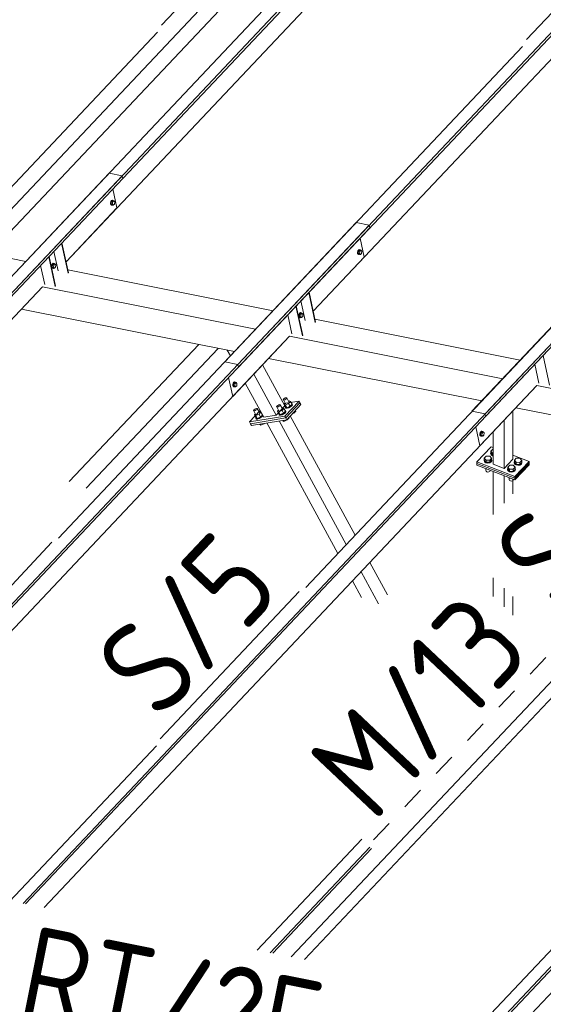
# Model space of a CAD drawing. Header units: millimetres. Extents: x -681 to 506, y -45 to 794.
# Tile 182 of 256: x -325 to -297, y 586 to 638. Entities that reach past the tile are written whole.
import ezdxf

# ---------------------------------------------------------------- set-up
doc = ezdxf.new("R2010")
doc.units = ezdxf.units.MM
doc.header["$LTSCALE"] = 0.6
doc.linetypes.add('XKITLINE00', pattern=[0])
doc.linetypes.add('XKITLINE02', pattern=[4, 2, -2])
for name, color, linetype, lineweight in [('Bolt', 7, 'Continuous', 0), ('Part', 2, 'Continuous', 0), ('PartMark', 3, 'Continuous', 0)]:
    doc.layers.add(name, color=color, linetype=linetype, lineweight=lineweight)
doc.styles.add('ISOCPEUR', font='ISOCPEUR.TTF')

msp = doc.modelspace()

# ---------------------------------------------------------------- linework, layer by layer
at = {"layer": 'Bolt', "color": 3, "linetype": 'XKITLINE00', "lineweight": 0}
for p, q in [((-320.022, 628.376), (-320.054, 628.325)), ((-320.03, 628.32), (-319.999, 628.371)), ((-319.963, 628.376), (-320.023, 628.312)), ((-319.984, 628.398), (-320.022, 628.376)), ((-319.999, 628.371), (-319.961, 628.393)), ((-319.984, 628.398), (-319.961, 628.393)), ((-319.963, 628.376), (-319.893, 628.362)), ((-319.961, 628.393), (-319.927, 628.38)), ((-319.953, 628.298), (-319.893, 628.362)), ((-319.927, 628.38), (-319.921, 628.367)), ((-319.893, 628.362), (-319.846, 628.312)), ((-320.054, 628.325), (-320.07, 628.258)), ((-320.07, 628.258), (-320.068, 628.193)), ((-320.068, 628.193), (-320.046, 628.149)), ((-320.047, 628.253), (-320.03, 628.32)), ((-320.044, 628.189), (-320.047, 628.253)), ((-320.046, 628.149), (-320.012, 628.136)), ((-320.023, 628.144), (-320.044, 628.189)), ((-320.023, 628.312), (-320.035, 628.199)), ((-320.035, 628.199), (-319.987, 628.148)), ((-320.035, 628.199), (-319.965, 628.185)), ((-320.023, 628.312), (-319.953, 628.298)), ((-319.989, 628.131), (-320.023, 628.144)), ((-320.012, 628.136), (-319.989, 628.131)), ((-319.966, 628.144), (-319.989, 628.131)), ((-319.987, 628.148), (-319.918, 628.135)), ((-319.965, 628.185), (-319.953, 628.298)), ((-319.918, 628.135), (-319.965, 628.185)), ((-319.858, 628.198), (-319.918, 628.135)), ((-319.846, 628.312), (-319.858, 628.198)), ((-307.014, 625.779), (-307.045, 625.728)), ((-307.022, 625.724), (-306.991, 625.775)), ((-306.955, 625.779), (-307.015, 625.716)), ((-306.976, 625.801), (-307.014, 625.779)), ((-306.991, 625.775), (-306.953, 625.797)), ((-306.976, 625.801), (-306.953, 625.797)), ((-306.955, 625.779), (-306.885, 625.765)), ((-306.953, 625.797), (-306.919, 625.784)), ((-306.945, 625.702), (-306.885, 625.765)), ((-306.919, 625.784), (-306.913, 625.771)), ((-306.885, 625.765), (-306.838, 625.715)), ((-307.045, 625.728), (-307.062, 625.661)), ((-307.062, 625.661), (-307.06, 625.597)), ((-307.06, 625.597), (-307.038, 625.552)), ((-307.039, 625.657), (-307.022, 625.724)), ((-307.036, 625.592), (-307.039, 625.657)), ((-307.038, 625.552), (-307.004, 625.539)), ((-307.015, 625.548), (-307.036, 625.592)), ((-307.015, 625.716), (-307.027, 625.602)), ((-307.027, 625.602), (-306.979, 625.552)), ((-307.027, 625.602), (-306.957, 625.588)), ((-307.015, 625.716), (-306.945, 625.702)), ((-306.981, 625.535), (-307.015, 625.548)), ((-307.004, 625.539), (-306.981, 625.535)), ((-306.958, 625.548), (-306.981, 625.535)), ((-306.979, 625.552), (-306.91, 625.538)), ((-306.957, 625.588), (-306.945, 625.702)), ((-306.91, 625.538), (-306.957, 625.588)), ((-306.85, 625.602), (-306.91, 625.538)), ((-306.838, 625.715), (-306.85, 625.602)), ((-323.153, 625.007), (-323.169, 624.94)), ((-323.169, 624.94), (-323.167, 624.875)), ((-323.167, 624.875), (-323.146, 624.831)), ((-323.121, 625.058), (-323.153, 625.007)), ((-323.146, 624.935), (-323.129, 625.002)), ((-323.144, 624.871), (-323.146, 624.935)), ((-323.146, 624.831), (-323.112, 624.818)), ((-323.122, 624.826), (-323.144, 624.871)), ((-323.122, 624.994), (-323.134, 624.881)), ((-323.134, 624.881), (-323.087, 624.83)), ((-323.134, 624.881), (-323.065, 624.867)), ((-323.129, 625.002), (-323.098, 625.053)), ((-323.062, 625.058), (-323.122, 624.994)), ((-323.122, 624.994), (-323.052, 624.98)), ((-323.088, 624.813), (-323.122, 624.826)), ((-323.084, 625.08), (-323.121, 625.058)), ((-323.112, 624.818), (-323.088, 624.813)), ((-323.098, 625.053), (-323.06, 625.075)), ((-323.065, 624.826), (-323.088, 624.813)), ((-323.087, 624.83), (-323.017, 624.817)), ((-323.084, 625.08), (-323.06, 625.075)), ((-323.065, 624.867), (-323.052, 624.98)), ((-323.017, 624.817), (-323.065, 624.867)), ((-323.062, 625.058), (-322.992, 625.044)), ((-323.06, 625.075), (-323.026, 625.062)), ((-323.052, 624.98), (-322.992, 625.044)), ((-323.026, 625.062), (-323.02, 625.049)), ((-322.957, 624.88), (-323.017, 624.817)), ((-322.992, 625.044), (-322.945, 624.994)), ((-322.945, 624.994), (-322.957, 624.88)), ((-310.145, 622.41), (-310.161, 622.343)), ((-310.161, 622.343), (-310.159, 622.279)), ((-310.159, 622.279), (-310.138, 622.234)), ((-310.113, 622.461), (-310.145, 622.41)), ((-310.138, 622.339), (-310.121, 622.406)), ((-310.135, 622.274), (-310.138, 622.339)), ((-310.138, 622.234), (-310.104, 622.221)), ((-310.114, 622.23), (-310.135, 622.274)), ((-310.114, 622.398), (-310.126, 622.284)), ((-310.126, 622.284), (-310.078, 622.234)), ((-310.126, 622.284), (-310.057, 622.27)), ((-310.121, 622.406), (-310.09, 622.457)), ((-310.054, 622.461), (-310.114, 622.398)), ((-310.114, 622.398), (-310.044, 622.384)), ((-310.08, 622.217), (-310.114, 622.23)), ((-310.075, 622.484), (-310.113, 622.461)), ((-310.104, 622.221), (-310.08, 622.217)), ((-310.09, 622.457), (-310.052, 622.479)), ((-310.057, 622.23), (-310.08, 622.217)), ((-310.078, 622.234), (-310.009, 622.22)), ((-310.075, 622.484), (-310.052, 622.479)), ((-310.057, 622.27), (-310.044, 622.384)), ((-310.009, 622.22), (-310.057, 622.27)), ((-310.054, 622.461), (-309.984, 622.447)), ((-310.052, 622.479), (-310.018, 622.466)), ((-310.044, 622.384), (-309.984, 622.447)), ((-310.018, 622.466), (-310.012, 622.453)), ((-309.949, 622.284), (-310.009, 622.22)), ((-309.984, 622.447), (-309.937, 622.397)), ((-309.937, 622.397), (-309.949, 622.284)), ((-313.617, 618.768), (-313.633, 618.701)), ((-313.633, 618.701), (-313.631, 618.636)), ((-313.631, 618.636), (-313.61, 618.592)), ((-313.585, 618.819), (-313.617, 618.768)), ((-313.61, 618.696), (-313.593, 618.763)), ((-313.607, 618.632), (-313.61, 618.696)), ((-313.61, 618.592), (-313.576, 618.578)), ((-313.586, 618.587), (-313.607, 618.632)), ((-313.586, 618.755), (-313.598, 618.642)), ((-313.598, 618.642), (-313.55, 618.591)), ((-313.598, 618.642), (-313.528, 618.628)), ((-313.593, 618.763), (-313.562, 618.814)), ((-313.526, 618.819), (-313.586, 618.755)), ((-313.586, 618.755), (-313.516, 618.741)), ((-313.552, 618.574), (-313.586, 618.587)), ((-313.547, 618.841), (-313.585, 618.819)), ((-313.576, 618.578), (-313.552, 618.574)), ((-313.562, 618.814), (-313.524, 618.836)), ((-313.529, 618.587), (-313.552, 618.574)), ((-313.55, 618.591), (-313.481, 618.578)), ((-313.547, 618.841), (-313.524, 618.836)), ((-313.528, 618.628), (-313.516, 618.741)), ((-313.481, 618.578), (-313.528, 618.628)), ((-313.526, 618.819), (-313.456, 618.805)), ((-313.524, 618.836), (-313.49, 618.823)), ((-313.516, 618.741), (-313.456, 618.805)), ((-313.49, 618.823), (-313.484, 618.81)), ((-313.421, 618.641), (-313.481, 618.578)), ((-313.456, 618.805), (-313.409, 618.755)), ((-313.409, 618.755), (-313.421, 618.641)), ((-310.92, 617.967), (-310.869, 617.995)), ((-310.869, 617.995), (-310.821, 618.009)), ((-310.821, 618.009), (-310.789, 618.008)), ((-310.78, 617.99), (-310.798, 617.962)), ((-310.789, 618.008), (-310.78, 617.99)), ((-310.674, 617.797), (-310.789, 618.008)), ((-311.323, 617.54), (-311.305, 617.569)), ((-311.315, 617.523), (-311.323, 617.54)), ((-311.282, 617.521), (-311.315, 617.523)), ((-311.2, 617.311), (-311.315, 617.523)), ((-311.305, 617.569), (-311.266, 617.601)), ((-311.234, 617.536), (-311.282, 617.521)), ((-311.266, 617.601), (-311.215, 617.628)), ((-311.184, 617.563), (-311.234, 617.536)), ((-311.215, 617.628), (-311.167, 617.643)), ((-311.144, 617.595), (-311.184, 617.563)), ((-311.167, 617.643), (-311.134, 617.642)), ((-311.126, 617.624), (-311.144, 617.595)), ((-311.134, 617.642), (-311.126, 617.624)), ((-311.019, 617.43), (-311.134, 617.642)), ((-311.038, 617.465), (-311.01, 617.476)), ((-311.01, 617.476), (-310.939, 617.443)), ((-310.978, 617.906), (-310.96, 617.935)), ((-310.969, 617.889), (-310.978, 617.906)), ((-310.936, 617.887), (-310.969, 617.889)), ((-310.854, 617.678), (-310.969, 617.889)), ((-310.96, 617.935), (-310.92, 617.967)), ((-310.888, 617.902), (-310.936, 617.887)), ((-310.879, 617.723), (-310.935, 617.664)), ((-310.935, 617.664), (-310.864, 617.631)), ((-310.855, 617.517), (-310.935, 617.664)), ((-310.838, 617.929), (-310.888, 617.902)), ((-310.867, 617.512), (-310.859, 617.525)), ((-310.851, 617.48), (-310.867, 617.512)), ((-310.693, 617.704), (-310.864, 617.631)), ((-310.864, 617.631), (-310.784, 617.484)), ((-310.855, 617.517), (-310.784, 617.484)), ((-310.791, 617.477), (-310.851, 617.48)), ((-310.836, 617.452), (-310.851, 617.48)), ((-310.798, 617.962), (-310.838, 617.929)), ((-310.702, 617.505), (-310.791, 617.477)), ((-310.784, 617.484), (-310.613, 617.557)), ((-310.776, 617.45), (-310.687, 617.477)), ((-310.608, 617.555), (-310.702, 617.505)), ((-310.593, 617.81), (-310.693, 617.704)), ((-310.693, 617.704), (-310.613, 617.557)), ((-310.692, 617.831), (-310.664, 617.843)), ((-310.687, 617.477), (-310.593, 617.527)), ((-310.664, 617.843), (-310.593, 617.81)), ((-310.613, 617.557), (-310.513, 617.663)), ((-310.535, 617.615), (-310.608, 617.555)), ((-310.593, 617.81), (-310.513, 617.663)), ((-310.593, 617.527), (-310.52, 617.587)), ((-310.501, 617.668), (-310.535, 617.615)), ((-310.534, 617.701), (-310.517, 617.7)), ((-310.52, 617.587), (-310.486, 617.64)), ((-310.517, 617.7), (-310.501, 617.668)), ((-310.502, 617.673), (-310.517, 617.7)), ((-310.486, 617.64), (-310.502, 617.673)), ((-312.535, 617.341), (-312.517, 617.37)), ((-312.527, 617.324), (-312.535, 617.341)), ((-312.494, 617.322), (-312.527, 617.324)), ((-312.412, 617.112), (-312.527, 617.324)), ((-312.517, 617.37), (-312.478, 617.402)), ((-312.446, 617.337), (-312.494, 617.322)), ((-312.437, 617.158), (-312.493, 617.099)), ((-312.493, 617.099), (-312.421, 617.066)), ((-312.413, 616.952), (-312.493, 617.099)), ((-312.478, 617.402), (-312.427, 617.429)), ((-312.395, 617.364), (-312.446, 617.337)), ((-312.427, 617.429), (-312.379, 617.444)), ((-312.424, 616.947), (-312.417, 616.959)), ((-312.409, 616.915), (-312.424, 616.947)), ((-312.25, 617.139), (-312.421, 617.066)), ((-312.421, 617.066), (-312.342, 616.919)), ((-312.413, 616.952), (-312.342, 616.919)), ((-312.356, 617.396), (-312.395, 617.364)), ((-312.379, 617.444), (-312.346, 617.443)), ((-312.338, 617.425), (-312.356, 617.396)), ((-312.346, 617.443), (-312.338, 617.425)), ((-312.231, 617.231), (-312.346, 617.443)), ((-312.342, 616.919), (-312.17, 616.992)), ((-312.166, 616.99), (-312.259, 616.939)), ((-312.25, 617.266), (-312.222, 617.278)), ((-312.151, 617.245), (-312.25, 617.139)), ((-312.25, 617.139), (-312.17, 616.992)), ((-312.244, 616.912), (-312.151, 616.962)), ((-312.222, 617.278), (-312.151, 617.245)), ((-312.17, 616.992), (-312.071, 617.098)), ((-312.092, 617.049), (-312.166, 616.99)), ((-312.151, 617.245), (-312.071, 617.098)), ((-312.151, 616.962), (-312.077, 617.022)), ((-312.063, 617.096), (-312.092, 617.049)), ((-312.091, 617.136), (-312.085, 617.135)), ((-312.077, 617.022), (-312.048, 617.068)), ((-311.225, 617.357), (-311.281, 617.298)), ((-311.281, 617.298), (-311.21, 617.265)), ((-311.201, 617.151), (-311.281, 617.298)), ((-311.213, 617.146), (-311.205, 617.158)), ((-311.197, 617.114), (-311.213, 617.146)), ((-311.039, 617.338), (-311.21, 617.265)), ((-311.21, 617.265), (-311.13, 617.118)), ((-311.201, 617.151), (-311.13, 617.118)), ((-311.136, 617.111), (-311.197, 617.114)), ((-311.182, 617.086), (-311.197, 617.114)), ((-311.182, 617.086), (-311.121, 617.083)), ((-311.047, 617.138), (-311.136, 617.111)), ((-311.13, 617.118), (-310.959, 617.191)), ((-311.121, 617.083), (-311.032, 617.111)), ((-310.954, 617.188), (-311.047, 617.138)), ((-310.939, 617.443), (-311.039, 617.338)), ((-311.039, 617.338), (-310.959, 617.191)), ((-311.032, 617.111), (-310.939, 617.161)), ((-310.959, 617.191), (-310.859, 617.296)), ((-310.88, 617.248), (-310.954, 617.188)), ((-310.939, 617.443), (-310.859, 617.296)), ((-310.939, 617.161), (-310.865, 617.221)), ((-310.847, 617.301), (-310.88, 617.248)), ((-310.879, 617.335), (-310.863, 617.334)), ((-310.865, 617.221), (-310.832, 617.274)), ((-310.863, 617.334), (-310.847, 617.301)), ((-310.848, 617.306), (-310.863, 617.334)), ((-310.832, 617.274), (-310.848, 617.306)), ((-310.836, 617.452), (-310.776, 617.45)), ((-310.666, 616.943), (-310.681, 616.97)), ((-310.489, 617.174), (-310.42, 617.203)), ((-310.42, 617.203), (-310.435, 617.231)), ((-310.42, 617.203), (-310.321, 617.309)), ((-310.321, 617.309), (-310.336, 617.337)), ((-312.348, 616.912), (-312.409, 616.915)), ((-312.394, 616.887), (-312.409, 616.915)), ((-312.394, 616.887), (-312.333, 616.884)), ((-312.259, 616.939), (-312.348, 616.912)), ((-312.333, 616.884), (-312.244, 616.912)), ((-312.22, 616.598), (-312.23, 616.616)), ((-312.22, 616.598), (-312.149, 616.565)), ((-312.149, 616.565), (-312.181, 616.624)), ((-312.149, 616.565), (-311.978, 616.638)), ((-311.978, 616.638), (-311.988, 616.656)), ((-311.978, 616.638), (-311.957, 616.661)), ((-311.009, 616.797), (-311.018, 616.815)), ((-311.009, 616.797), (-310.937, 616.764)), ((-310.937, 616.764), (-310.969, 616.823)), ((-310.937, 616.764), (-310.766, 616.837)), ((-310.766, 616.837), (-310.781, 616.865)), ((-310.766, 616.837), (-310.666, 616.943)), ((-300.609, 616.171), (-300.625, 616.104)), ((-300.625, 616.104), (-300.623, 616.04)), ((-300.623, 616.04), (-300.601, 615.995)), ((-300.577, 616.222), (-300.609, 616.171)), ((-300.602, 616.1), (-300.585, 616.167)), ((-300.599, 616.035), (-300.602, 616.1)), ((-300.601, 615.995), (-300.567, 615.982)), ((-300.578, 615.991), (-300.599, 616.035)), ((-300.578, 616.159), (-300.59, 616.045)), ((-300.59, 616.045), (-300.542, 615.995)), ((-300.59, 616.045), (-300.52, 616.031)), ((-300.585, 616.167), (-300.554, 616.218)), ((-300.518, 616.222), (-300.578, 616.159)), ((-300.578, 616.159), (-300.508, 616.145)), ((-300.544, 615.977), (-300.578, 615.991)), ((-300.539, 616.244), (-300.577, 616.222)), ((-300.567, 615.982), (-300.544, 615.977)), ((-300.554, 616.218), (-300.516, 616.24)), ((-300.521, 615.991), (-300.544, 615.977)), ((-300.542, 615.995), (-300.473, 615.981)), ((-300.539, 616.244), (-300.516, 616.24)), ((-300.52, 616.031), (-300.508, 616.145)), ((-300.473, 615.981), (-300.52, 616.031)), ((-300.518, 616.222), (-300.448, 616.208)), ((-300.516, 616.24), (-300.482, 616.227)), ((-300.508, 616.145), (-300.448, 616.208)), ((-300.482, 616.227), (-300.476, 616.214)), ((-300.413, 616.045), (-300.473, 615.981)), ((-300.448, 616.208), (-300.401, 616.158)), ((-300.401, 616.158), (-300.413, 616.045)), ((-300.393, 614.834), (-300.293, 614.939)), ((-300.293, 614.939), (-300.101, 614.937)), ((-300.101, 614.937), (-300.008, 614.828)), ((-300.06, 615.094), (-300.047, 615.123)), ((-300.035, 615.027), (-300.06, 615.094)), ((-300.06, 615.068), (-300.06, 615.094)), ((-300.035, 615.002), (-300.06, 615.068)), ((-300.047, 615.2), (-299.947, 615.306)), ((-300.047, 615.094), (-300.047, 615.2)), ((-299.954, 615.091), (-300.047, 615.2)), ((-299.954, 614.985), (-300.047, 615.094)), ((-299.961, 614.978), (-300.035, 615.027)), ((-300.035, 615.002), (-299.961, 614.952)), ((-299.961, 614.978), (-299.926, 614.971)), ((-299.961, 614.952), (-299.926, 614.946)), ((-299.954, 614.985), (-299.954, 615.091)), ((-299.954, 615.091), (-299.926, 615.091)), ((-299.926, 614.985), (-299.954, 614.985)), ((-299.947, 615.306), (-299.926, 615.305)), ((-300.406, 614.727), (-300.393, 614.756)), ((-300.381, 614.661), (-300.406, 614.727)), ((-300.406, 614.702), (-300.406, 614.727)), ((-300.381, 614.635), (-300.406, 614.702)), ((-300.393, 614.727), (-300.393, 614.834)), ((-300.3, 614.725), (-300.393, 614.834)), ((-300.3, 614.619), (-300.393, 614.727)), ((-300.307, 614.612), (-300.381, 614.661)), ((-300.381, 614.635), (-300.307, 614.586)), ((-300.205, 614.592), (-300.307, 614.612)), ((-300.307, 614.586), (-300.205, 614.567)), ((-300.3, 614.619), (-300.3, 614.725)), ((-300.108, 614.722), (-300.3, 614.725)), ((-300.3, 614.619), (-300.108, 614.616)), ((-300.101, 614.609), (-300.205, 614.592)), ((-300.205, 614.567), (-300.101, 614.583)), ((-300.008, 614.828), (-300.108, 614.722)), ((-300.108, 614.616), (-300.008, 614.722)), ((-300.108, 614.616), (-300.108, 614.722)), ((-300.025, 614.656), (-300.101, 614.609)), ((-300.101, 614.583), (-300.025, 614.63)), ((-299.995, 614.722), (-300.025, 614.656)), ((-300.025, 614.63), (-299.995, 614.696)), ((-300.008, 614.722), (-300.008, 614.828)), ((-300.008, 614.756), (-299.995, 614.722)), ((-299.995, 614.696), (-299.995, 614.722)), ((-299.158, 614.352), (-299.058, 614.458)), ((-299.058, 614.458), (-298.866, 614.455)), ((-298.866, 614.455), (-298.773, 614.347)), ((-298.825, 614.612), (-298.812, 614.641)), ((-298.8, 614.546), (-298.825, 614.612)), ((-298.825, 614.587), (-298.825, 614.612)), ((-298.8, 614.52), (-298.825, 614.587)), ((-298.812, 614.718), (-298.712, 614.824)), ((-298.812, 614.612), (-298.812, 614.718)), ((-298.719, 614.61), (-298.812, 614.718)), ((-298.719, 614.503), (-298.812, 614.612)), ((-298.726, 614.496), (-298.8, 614.546)), ((-298.8, 614.52), (-298.726, 614.471)), ((-298.624, 614.477), (-298.726, 614.496)), ((-298.726, 614.471), (-298.624, 614.452)), ((-298.719, 614.503), (-298.719, 614.61)), ((-298.527, 614.607), (-298.719, 614.61)), ((-298.719, 614.503), (-298.527, 614.501)), ((-298.712, 614.824), (-298.52, 614.821)), ((-298.521, 614.493), (-298.624, 614.477)), ((-298.624, 614.452), (-298.521, 614.468)), ((-298.427, 614.713), (-298.527, 614.607)), ((-298.527, 614.501), (-298.527, 614.607)), ((-298.527, 614.501), (-298.427, 614.606)), ((-298.444, 614.541), (-298.521, 614.493)), ((-298.521, 614.468), (-298.444, 614.515)), ((-298.52, 614.821), (-298.427, 614.713)), ((-298.414, 614.606), (-298.444, 614.541)), ((-298.444, 614.515), (-298.414, 614.581)), ((-298.427, 614.606), (-298.427, 614.713)), ((-298.427, 614.641), (-298.414, 614.606)), ((-298.414, 614.581), (-298.414, 614.606)), ((-300.318, 614.282), (-300.3, 614.261)), ((-300.311, 614.173), (-300.311, 614.274)), ((-300.298, 614.137), (-300.311, 614.173)), ((-300.3, 614.261), (-300.3, 614.275)), ((-300.3, 614.261), (-300.263, 614.261)), ((-300.298, 614.137), (-300.258, 614.11)), ((-300.258, 614.11), (-300.203, 614.1)), ((-300.203, 614.1), (-300.147, 614.109)), ((-300.147, 614.109), (-300.105, 614.134)), ((-300.105, 614.134), (-300.089, 614.17)), ((-300.089, 614.17), (-300.089, 614.193)), ((-299.171, 614.246), (-299.158, 614.275)), ((-299.146, 614.179), (-299.171, 614.246)), ((-299.171, 614.22), (-299.171, 614.246)), ((-299.146, 614.154), (-299.171, 614.22)), ((-299.158, 614.246), (-299.158, 614.352)), ((-299.065, 614.243), (-299.158, 614.352)), ((-299.065, 614.137), (-299.158, 614.246)), ((-299.072, 614.13), (-299.146, 614.179)), ((-299.146, 614.154), (-299.072, 614.104)), ((-298.97, 614.111), (-299.072, 614.13)), ((-299.072, 614.104), (-298.97, 614.085)), ((-299.065, 614.137), (-299.065, 614.243)), ((-298.873, 614.241), (-299.065, 614.243)), ((-299.065, 614.137), (-298.873, 614.134)), ((-298.867, 614.127), (-298.97, 614.111)), ((-298.97, 614.085), (-298.867, 614.101)), ((-298.773, 614.347), (-298.873, 614.241)), ((-298.873, 614.134), (-298.873, 614.241)), ((-298.873, 614.134), (-298.773, 614.24)), ((-298.79, 614.174), (-298.867, 614.127)), ((-298.867, 614.101), (-298.79, 614.149)), ((-298.76, 614.24), (-298.79, 614.174)), ((-298.79, 614.149), (-298.76, 614.214)), ((-298.773, 614.24), (-298.773, 614.347)), ((-298.773, 614.274), (-298.76, 614.24)), ((-298.76, 614.214), (-298.76, 614.24)), ((-299.083, 613.801), (-299.065, 613.78)), ((-299.077, 613.691), (-299.077, 613.793)), ((-299.063, 613.655), (-299.077, 613.691)), ((-299.065, 613.78), (-299.065, 613.794)), ((-299.065, 613.78), (-299.028, 613.779)), ((-299.063, 613.655), (-299.023, 613.629)), ((-299.023, 613.629), (-298.968, 613.618)), ((-298.968, 613.618), (-298.912, 613.627)), ((-298.912, 613.627), (-298.87, 613.653)), ((-298.87, 613.653), (-298.854, 613.688)), ((-298.854, 613.688), (-298.854, 613.711))]:
    msp.add_line(p, q, dxfattribs=at)
at = {"layer": 'Part', "color": 2, "linetype": 'XKITLINE00', "lineweight": 0}
for p, q in [((-326.37, 622.354), (-287.174, 663.873)), ((-326.34, 622.217), (-287.144, 663.737)), ((-313.362, 619.757), (-274.165, 661.277)), ((-313.332, 619.621), (-274.136, 661.141)), ((-322.406, 625.157), (-291.367, 658.036)), ((-309.398, 622.561), (-278.359, 655.44)), ((-313.167, 640.764), (-327.348, 625.744)), ((-326.459, 625.566), (-312.609, 640.237)), ((-327.057, 622.491), (-311.39, 639.087)), ((-317.593, 637.246), (-328.277, 625.929)), ((-314.049, 619.895), (-298.382, 636.49)), ((-301.041, 617.298), (-285.374, 633.894)), ((-358.649, 588.161), (-319.453, 629.681)), ((-358.619, 588.024), (-319.423, 629.544)), ((-329.939, 619.438), (-320.14, 629.818)), ((-319.453, 629.681), (-320.14, 629.818)), ((-319.423, 629.544), (-319.453, 629.681)), ((-319.727, 627.995), (-319.943, 628.993)), ((-322.406, 625.157), (-319.727, 627.995)), ((-335.323, 627.335), (-324.52, 625.179)), ((-345.641, 585.565), (-306.445, 627.084)), ((-345.611, 585.428), (-306.415, 626.948)), ((-322.799, 610.626), (-307.132, 627.222)), ((-306.445, 627.084), (-307.132, 627.222)), ((-306.415, 626.948), (-306.445, 627.084)), ((-306.719, 625.399), (-306.935, 626.397)), ((-322.299, 624.569), (-322.64, 626.137)), ((-322.282, 624.587), (-322.622, 626.155)), ((-322.974, 623.855), (-323.314, 625.423)), ((-322.956, 623.873), (-323.297, 625.441)), ((-322.829, 624.675), (-323.052, 625.701)), ((-309.398, 622.561), (-306.719, 625.399)), ((-300.354, 617.161), (-292.712, 625.255)), ((-323.531, 623.966), (-323.748, 624.963)), ((-322.315, 624.739), (-311.512, 622.583)), ((-300.324, 617.025), (-292.755, 625.042)), ((-324.668, 591.405), (-293.437, 624.488)), ((-324.535, 591.379), (-293.407, 624.352)), ((-309.791, 608.029), (-294.124, 624.625)), ((-354.685, 590.964), (-323.646, 623.843)), ((-326.644, 620.668), (-323.646, 623.843)), ((-323.646, 623.844), (-312.434, 621.606)), ((-309.291, 621.973), (-309.632, 623.541)), ((-309.274, 621.991), (-309.614, 623.559)), ((-324.752, 622.672), (-313.54, 620.434)), ((-309.966, 621.258), (-310.306, 622.826)), ((-309.948, 621.277), (-310.289, 622.845)), ((-309.821, 622.078), (-310.044, 623.104)), ((-310.523, 621.369), (-310.74, 622.367)), ((-309.307, 622.143), (-298.503, 619.986)), ((-341.677, 588.368), (-310.638, 621.247)), ((-313.636, 618.072), (-310.638, 621.247)), ((-310.638, 621.247), (-299.426, 619.009)), ((-322.241, 613.593), (-315.425, 620.81)), ((-321.348, 613.244), (-314.396, 620.605)), ((-313.755, 620.207), (-313.92, 620.51)), ((-311.744, 620.076), (-300.532, 617.838)), ((-296.958, 618.662), (-297.298, 620.23)), ((-313.362, 619.757), (-314.049, 619.895)), ((-313.362, 619.757), (-313.332, 619.621)), ((-310.894, 617.577), (-312.067, 619.734)), ((-297.515, 618.773), (-297.732, 619.771)), ((-313.852, 619.07), (-313.636, 618.072)), ((-311.355, 617.089), (-312.528, 619.245)), ((-306.617, 577.775), (-267.421, 619.295)), ((-306.587, 577.639), (-267.391, 619.159)), ((-323.56, 591.184), (-297.63, 618.65)), ((-312.002, 616.983), (-312.975, 618.772)), ((-300.628, 615.475), (-297.63, 618.65)), ((-297.63, 618.651), (-294.171, 617.961)), ((-311.355, 617.089), (-310.894, 617.577)), ((-310.959, 617.696), (-310.144, 617.829)), ((-310.144, 617.829), (-310.893, 617.035)), ((-310.094, 617.737), (-310.843, 616.944)), ((-310.843, 616.944), (-310.094, 617.737)), ((-310.794, 616.852), (-310.044, 617.645)), ((-310.094, 617.737), (-310.144, 617.829)), ((-310.044, 617.645), (-310.094, 617.737)), ((-298.736, 617.479), (-295.277, 616.789)), ((-312.189, 617.327), (-312.752, 616.731)), ((-310.893, 617.035), (-312.752, 616.731)), ((-312.002, 616.983), (-311.355, 617.089)), ((-310.843, 616.944), (-310.893, 617.035)), ((-307.197, 610.778), (-310.607, 617.049)), ((-300.354, 617.161), (-301.041, 617.298)), ((-300.354, 617.161), (-300.324, 617.025)), ((-298.894, 614.774), (-298.894, 617.311)), ((-312.752, 616.731), (-312.702, 616.639)), ((-312.702, 616.639), (-310.843, 616.944)), ((-312.702, 616.639), (-310.843, 616.944)), ((-312.652, 616.547), (-312.702, 616.639)), ((-310.794, 616.852), (-312.652, 616.547)), ((-308.105, 609.816), (-311.837, 616.68)), ((-307.658, 610.289), (-311.191, 616.787)), ((-310.843, 616.944), (-310.794, 616.852)), ((-300.844, 616.473), (-300.628, 615.475)), ((-299.356, 616.823), (-299.356, 614.286)), ((-310.551, 588.588), (-284.622, 616.054)), ((-299.926, 614.508), (-299.926, 616.219)), ((-300.033, 615.427), (-300.782, 614.633)), ((-300.033, 615.427), (-299.926, 615.385)), ((-284.887, 614.904), (-309.86, 588.45)), ((-298.894, 614.983), (-298.038, 614.649)), ((-300.782, 614.633), (-298.787, 613.855)), ((-300.782, 614.633), (-300.782, 614.548)), ((-300.782, 614.548), (-298.787, 613.77)), ((-300.782, 614.463), (-300.782, 614.548)), ((-298.787, 613.77), (-300.782, 614.548)), ((-298.787, 613.685), (-300.782, 614.463)), ((-299.926, 614.508), (-299.356, 614.286)), ((-299.356, 614.286), (-298.894, 614.774)), ((-298.038, 614.649), (-298.787, 613.855)), ((-298.038, 614.564), (-298.787, 613.77)), ((-298.038, 614.564), (-298.787, 613.77)), ((-298.038, 614.479), (-298.787, 613.685)), ((-298.038, 614.564), (-298.038, 614.649)), ((-298.038, 614.479), (-298.038, 614.564)), ((-299.926, 611.865), (-299.926, 614.129)), ((-299.356, 612.468), (-299.356, 613.907)), ((-298.787, 613.855), (-298.787, 613.77)), ((-302.653, 580.579), (-271.614, 613.458)), ((-298.894, 612.957), (-298.894, 613.727)), ((-298.787, 613.77), (-298.787, 613.685)), ((-305.493, 607.645), (-306.417, 609.343)), ((-305.954, 607.157), (-306.878, 608.855)), ((-306.848, 607.505), (-307.324, 608.381)), ((-299.926, 607.544), (-299.926, 608.53)), ((-299.356, 607.006), (-299.356, 607.992)), ((-298.894, 606.571), (-298.894, 607.557)), ((-333.32, 583.105), (-317.653, 599.701)), ((-312.347, 588.946), (-306.842, 594.778)), ((-311.66, 588.809), (-306.41, 594.37)), ((-311.527, 588.782), (-306.326, 594.291)), ((-307.304, 577.913), (-291.637, 594.508))]:
    msp.add_line(p, q, dxfattribs=at)
at = {"layer": 'PartMark', "color": 1, "linetype": 'XKITLINE00', "lineweight": 0}
for p, q in [((-298.18, 636.85), (-290.867, 644.596)), ((-317.391, 637.606), (-313.824, 641.384)), ((-330.46, 602.657), (-323.147, 610.404)), ((-317.452, 600.061), (-310.138, 607.807))]:
    msp.add_line(p, q, dxfattribs=at)
at = {"layer": 'PartMark', "color": 1, "linetype": 'XKITLINE02', "lineweight": 0}
msp.add_line((-306.22, 594.74), (-297.137, 604.361), dxfattribs=at)

# ---------------------------------------------------------------- texts
at = {"layer": 'PartMark', "color": 1, "style": 'ISOCPEUR', "width": 0.85}
for s, rotation, p in [('S/5', 46.6502, (-296.541, 606.71)), ('S/5', 46.6502, (-317.476, 600.909)), ('M/13', 46.6502, (-306.244, 595.588)), ('RT/25', -11.2873, (-325.107, 585.375))]:
    msp.add_text(s, height=5, rotation=rotation, dxfattribs=at).set_placement(p)

doc.saveas('drawing.dxf')
